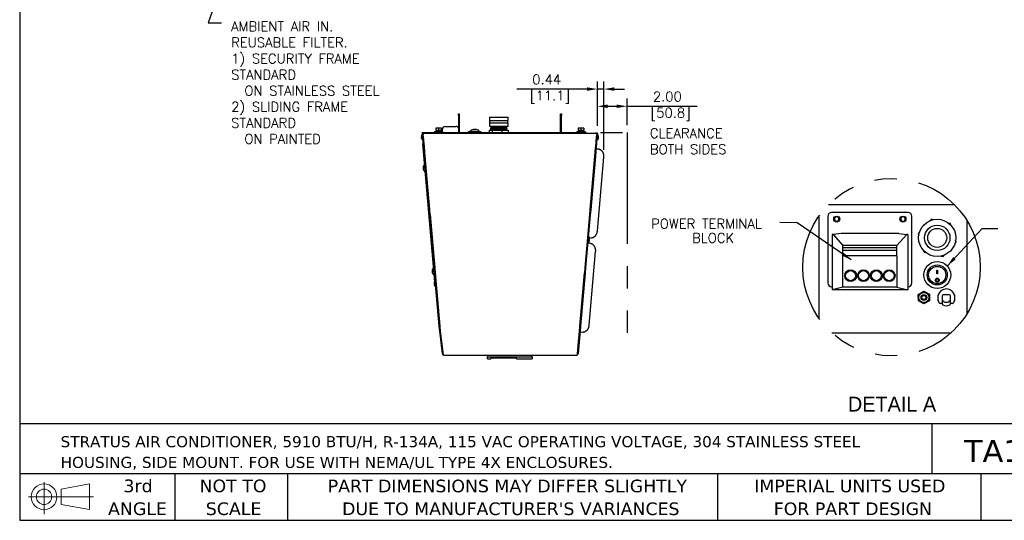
# Model space of a CAD drawing. Header units: inches. Extents: x -1 to 108, y 3 to 87.
# Tile 1 of 17: x -1 to 65, y 3 to 37. Entities that reach past the tile are written whole.
import ezdxf
from ezdxf.enums import TextEntityAlignment as Align
from ezdxf.lldxf.tags import DXFTag

# ---------------------------------------------------------------- set-up
doc = ezdxf.new("R2010")
doc.units = ezdxf.units.IN
doc.header["$LTSCALE"] = 12
doc.header["$MEASUREMENT"] = 0
doc.header["$PDSIZE"] = -1
doc.linetypes.add('PHANTOM2', pattern=[1.25, 0.625, -0.125, 0.125, -0.125, 0.125, -0.125])
doc.linetypes.add('SLD-Solid', pattern=[0])
for name, color, linetype in [('.190X32_NUT_-_.3', 7, 'Continuous'), ('10800_NE8000-486', 7, 'Continuous'), ('20004__CHASSIS__', 7, 'Continuous'), ('COMPRESSION_STRA', 7, 'Continuous'), ('DISPLAY_BODY', 7, 'Continuous'), ('LATCH', 7, 'Continuous'), ('phantom', 4, 'PHANTOM2'), ('POWER_CORD_RETRO', 7, 'Continuous'), ('SCREW___HEX_HEAD', 7, 'Continuous'), ('STRAIN_RELIEF__S', 7, 'Continuous'), ('SWITCH_CHERRY_RR', 7, 'Continuous'), ('WAGO_828_TERMINA', 7, 'Continuous')]:
    doc.layers.add(name, color=color, linetype=linetype)
for name, color, linetype, lineweight in [('DIMENSIONS', 140, 'SLD-Solid', 25), ('DIMENSIONS @ 1', 140, 'SLD-Solid', 25), ('TEXT', 140, 'SLD-Solid', 25), ('TEXT @ 1', 140, 'SLD-Solid', 25)]:
    doc.layers.add(name, color=color, linetype=linetype, lineweight=lineweight)
doc.styles.add('ROMANS', font='romans.shx')
doc.styles.add('SEACAD_Solid_Edge_ANSI', font='txt')
doc.styles.add('SLDTEXTSTYLE0', font='verdana.ttf')
tags = doc.linetypes.add('HIDDEN2', pattern=[0.1875, 0.125, -0.0625]).pattern_tags.tags
tags[6:7] = [DXFTag(74, 4), DXFTag(75, 0), DXFTag(340, '0'), DXFTag(46, 0.0), DXFTag(50, 0.0), DXFTag(44, 0.0), DXFTag(45, 0.0)]
tags[4:5] = [DXFTag(74, 4), DXFTag(75, 0), DXFTag(340, '0'), DXFTag(46, 0.0), DXFTag(50, 0.0), DXFTag(44, 0.0), DXFTag(45, 0.0)]
doc.dimstyles.new('FSTD1', dxfattribs={"dimtxt": 0.65, "dimasz": 0.7, "dimexe": 0.5, "dimexo": 0.5, "dimgap": 0.25, "dimtad": 1, "dimzin": 9, "dimdsep": 46, "dimtxsty": 'ROMANS', "dimcen": 0, "dimadec": 0, "dimazin": 0, "dimtfac": 1, "dimtmove": 0, "dimatfit": 3, "dimfxl": 0, "dimtolj": 1, "dimarcsym": 0})

# ---------------------------------------------------------------- blocks, each defined once
blk = doc.blocks.new('Block11')
at = {"color": 7, "linetype": 'SLD-Solid', "lineweight": 18}
for p, q in [((1.223, 2.509), (1.223, 0)), ((2.589, 1.969), (4.807, 2.377)), ((4.807, 2.377), (4.807, 0.346)), ((2.589, 0.754), (2.589, 1.969)), ((0, 1.361), (5.137, 1.361)), ((2.589, 0.754), (4.807, 0.346))]:
    blk.add_line(p, q, dxfattribs=at)
for radius in [1.016, 0.607]:
    blk.add_circle((1.223, 1.361), radius, dxfattribs=at)
blk = doc.blocks.new('Block12')
at = {"color": 7, "linetype": 'Continuous'}
blk.add_blockref('Block11', (0, 0), dxfattribs=at)
blk = doc.blocks.new('SW_NOTE_0_1')
at = {"layer": 'TEXT', "color": 0, "char_height": 0.875, "attachment_point": 1, "style": 'SLDTEXTSTYLE0'}
for s, insert in [('STRATUS AIR CONDITIONER, 5910 BTU/H, R-134A, 115 VAC OPERATING VOLTAGE, 304 STAINLESS STEEL ', (0, 1.111)), ('HOUSING, SIDE MOUNT. FOR USE WITH NEMA/UL TYPE 4X ENCLOSURES.', (0, -0.528))]:
    blk.add_mtext(s, dxfattribs=dict(at, insert=insert))
blk = doc.blocks.new('SW_NOTE_0_5')
at = {"layer": 'TEXT', "color": 0, "char_height": 1, "attachment_point": 2, "style": 'SLDTEXTSTYLE0'}
for s, insert in [('NOT TO', (2.484, 1.27)), ('SCALE', (2.53, -0.536))]:
    blk.add_mtext(s, dxfattribs=dict(at, insert=insert))
blk = doc.blocks.new('SW_NOTE_0_6')
at = {"layer": 'TEXT', "color": 0, "char_height": 1, "attachment_point": 2, "style": 'SLDTEXTSTYLE0'}
for s, insert in [('3rd', (1.094, 1.27)), ('ANGLE', (1.048, -0.536))]:
    blk.add_mtext(s, dxfattribs=dict(at, insert=insert))
blk = doc.blocks.new('*D92')
at = {"layer": 'Defpoints', "color": 0}
for p in [(37.692, 32.132), (37.692, 29.163), (38.128, 27.543)]:
    blk.add_point(p, dxfattribs=at)
at = {"layer": 'DIMENSIONS', "color": 0, "lineweight": -2}
for p, q in [((37.692, 29.663), (37.692, 32.632)), ((38.128, 28.043), (38.128, 32.632)), ((36.992, 32.132), (32.263, 32.132)), ((38.128, 32.132), (37.692, 32.132)), ((38.828, 32.132), (39.528, 32.132))]:
    blk.add_line(p, q, dxfattribs=at)
at = {"layer": 'DIMENSIONS', "color": 0}
for points in [[(36.992, 32.248), (36.992, 32.015), (37.692, 32.132)], [(38.828, 32.248), (38.828, 32.015), (38.128, 32.132)]]:
    blk.add_solid(points, dxfattribs=at)
at = {"layer": 'DIMENSIONS', "color": 0, "insert": (34.278, 32.132), "char_height": 0.65, "attachment_point": 5, "style": 'ROMANS'}
blk.add_mtext('\\A1;0.44\\P [11.1]', dxfattribs=at)
blk = doc.blocks.new('*D93')
at = {"layer": 'Defpoints', "color": 0}
for p in [(39.692, 30.973), (39.692, 29.203), (37.692, 29.163)]:
    blk.add_point(p, dxfattribs=at)
at = {"layer": 'DIMENSIONS', "color": 0, "lineweight": -2}
for p, q in [((37.692, 29.663), (37.692, 31.473)), ((39.692, 29.703), (39.692, 31.473)), ((38.392, 30.973), (38.992, 30.973)), ((39.692, 30.973), (44.42, 30.973))]:
    blk.add_line(p, q, dxfattribs=at)
at = {"layer": 'DIMENSIONS', "color": 0}
for points in [[(38.392, 31.09), (38.392, 30.856), (37.692, 30.973)], [(38.992, 31.09), (38.992, 30.856), (39.692, 30.973)]]:
    blk.add_solid(points, dxfattribs=at)
at = {"layer": 'DIMENSIONS', "color": 0, "insert": (42.406, 30.973), "char_height": 0.65, "attachment_point": 5, "style": 'ROMANS'}
blk.add_mtext('\\A1;2.00\\P [50.8]', dxfattribs=at)
blk = doc.blocks.new('SW_NOTE_0_4')
at = {"layer": 'TEXT', "color": 0, "char_height": 1, "attachment_point": 1, "style": 'SLDTEXTSTYLE0'}
for s, insert in [('PART DIMENSIONS MAY DIFFER SLIGHTLY ', (0, 1.27)), ("DUE TO MANUFACTURER'S VARIANCES", (1.141, -0.536))]:
    blk.add_mtext(s, dxfattribs=dict(at, insert=insert))
blk = doc.blocks.new('SW_NOTE_0_7')
at = {"layer": 'TEXT', "color": 0, "char_height": 1, "attachment_point": 1, "style": 'SLDTEXTSTYLE0'}
for s, insert in [('IMPERIAL UNITS USED ', (0, 1.27)), ('FOR PART DESIGN', (1.551, -0.536))]:
    blk.add_mtext(s, dxfattribs=dict(at, insert=insert))

msp = doc.modelspace()

# ---------------------------------------------------------------- linework, layer by layer
at = {"layer": '.190X32_NUT_-_.3', "color": 7, "linetype": 'Continuous'}
for p, q in [((59.315, 18.298), (59.688, 18.519)), ((59.32, 17.865), (59.315, 18.298)), ((59.688, 18.519), (60.065, 18.306)), ((60.065, 18.306), (60.07, 17.873)), ((59.697, 17.653), (59.32, 17.865)), ((60.07, 17.873), (59.697, 17.653))]:
    msp.add_line(p, q, dxfattribs=at)
msp.add_circle((59.692, 18.086), 0.34, dxfattribs=at)
for p, q in [((39.692, 29.703), (39.692, 31.491)), ((28.325, 30.453), (28.383, 30.453)), ((28.325, 30.353), (28.325, 30.453)), ((28.325, 30.353), (28.325, 29.234)), ((28.383, 30.353), (28.325, 30.353)), ((28.383, 30.453), (28.383, 30.353)), ((28.383, 30.353), (28.383, 29.234)), ((30.417, 30.249), (31.671, 30.249)), ((30.417, 30.249), (30.417, 30.011)), ((30.417, 30.011), (31.671, 30.011)), ((30.417, 29.861), (31.671, 29.861)), ((30.417, 29.861), (30.417, 29.624)), ((30.426, 30.011), (30.426, 29.861)), ((31.662, 29.861), (31.662, 30.011)), ((31.671, 30.011), (31.671, 30.249)), ((31.671, 29.624), (31.671, 29.861)), ((35.205, 30.453), (35.263, 30.453)), ((35.205, 30.353), (35.205, 30.453)), ((35.205, 29.234), (35.205, 30.353)), ((35.263, 30.353), (35.205, 30.353)), ((35.263, 30.453), (35.263, 30.353)), ((35.263, 29.234), (35.263, 30.353)), ((25.896, 29.163), (25.893, 29.203)), ((26.722, 29.203), (26.709, 29.203)), ((26.712, 29.282), (27.276, 29.282)), ((26.712, 29.282), (26.712, 29.244)), ((26.712, 29.244), (27.276, 29.244)), ((26.722, 29.203), (36.866, 29.203)), ((26.722, 29.177), (26.722, 29.203)), ((26.982, 29.508), (26.802, 29.508)), ((26.802, 29.508), (26.802, 29.331)), ((26.982, 29.331), (26.802, 29.331)), ((26.831, 29.331), (26.831, 29.282)), ((26.87, 29.244), (26.87, 29.203)), ((27.174, 29.508), (26.982, 29.508)), ((26.982, 29.508), (26.982, 29.331)), ((27.174, 29.331), (26.982, 29.331)), ((27.118, 29.203), (27.118, 29.244)), ((27.157, 29.282), (27.157, 29.331)), ((27.186, 29.508), (27.174, 29.508)), ((27.174, 29.508), (27.174, 29.331)), ((27.186, 29.331), (27.174, 29.331)), ((27.186, 29.508), (27.186, 29.331)), ((27.244, 29.282), (27.244, 29.421)), ((27.244, 29.203), (27.244, 29.244)), ((27.276, 29.244), (27.276, 29.282)), ((27.432, 29.609), (28.156, 29.609)), ((29.08, 29.282), (28.966, 29.238)), ((28.966, 29.238), (29.872, 29.238)), ((28.966, 29.238), (28.966, 29.203)), ((29.08, 29.282), (29.757, 29.282)), ((29.872, 29.238), (29.757, 29.282)), ((29.872, 29.203), (29.872, 29.238)), ((30.404, 29.366), (30.404, 29.203)), ((30.404, 29.366), (30.601, 29.366)), ((30.417, 29.624), (31.671, 29.624)), ((30.526, 29.517), (30.478, 29.494)), ((30.478, 29.494), (31.61, 29.494)), ((30.478, 29.494), (30.495, 29.443)), ((30.53, 29.57), (30.482, 29.547)), ((30.482, 29.547), (31.606, 29.547)), ((30.482, 29.547), (30.526, 29.517)), ((30.53, 29.624), (30.483, 29.597)), ((30.483, 29.597), (31.604, 29.597)), ((30.483, 29.597), (30.53, 29.57)), ((30.495, 29.443), (31.593, 29.443)), ((30.495, 29.443), (30.495, 29.366)), ((30.526, 29.517), (31.562, 29.517)), ((30.53, 29.57), (31.558, 29.57)), ((30.601, 29.366), (30.601, 29.203)), ((30.601, 29.366), (31.241, 29.366)), ((31.241, 29.366), (31.241, 29.203)), ((31.241, 29.366), (31.684, 29.366)), ((31.604, 29.597), (31.558, 29.624)), ((31.558, 29.57), (31.604, 29.597)), ((31.606, 29.547), (31.558, 29.57)), ((31.562, 29.517), (31.606, 29.547)), ((31.61, 29.494), (31.562, 29.517)), ((31.593, 29.443), (31.61, 29.494)), ((31.593, 29.366), (31.593, 29.443)), ((31.684, 29.366), (31.684, 29.203)), ((36.312, 29.282), (36.876, 29.282)), ((36.312, 29.282), (36.312, 29.244)), ((36.312, 29.244), (36.876, 29.244)), ((36.582, 29.508), (36.402, 29.508)), ((36.402, 29.508), (36.402, 29.331)), ((36.582, 29.331), (36.402, 29.331)), ((36.431, 29.331), (36.431, 29.282)), ((36.47, 29.244), (36.47, 29.203)), ((36.774, 29.508), (36.582, 29.508)), ((36.582, 29.508), (36.582, 29.331)), ((36.774, 29.331), (36.582, 29.331)), ((36.718, 29.203), (36.718, 29.244)), ((36.757, 29.282), (36.757, 29.331)), ((36.786, 29.508), (36.774, 29.508)), ((36.774, 29.508), (36.774, 29.331)), ((36.786, 29.331), (36.774, 29.331)), ((36.786, 29.508), (36.786, 29.331)), ((36.878, 29.203), (36.866, 29.203)), ((36.866, 29.203), (36.866, 29.177)), ((36.876, 29.244), (36.876, 29.282)), ((25.954, 29.168), (25.896, 29.163)), ((25.896, 29.163), (25.896, 29.158)), ((25.896, 29.158), (25.954, 29.163)), ((25.896, 29.158), (25.897, 29.153)), ((25.955, 29.158), (25.897, 29.153)), ((25.899, 29.128), (25.897, 29.153)), ((25.957, 29.133), (25.899, 29.128)), ((25.906, 29.053), (25.899, 29.128)), ((25.938, 29.056), (25.906, 29.053)), ((25.907, 29.032), (25.906, 29.053)), ((25.938, 29.035), (25.907, 29.032)), ((25.927, 28.806), (25.907, 29.032)), ((25.985, 28.811), (25.927, 28.806)), ((25.946, 28.594), (25.927, 28.806)), ((25.962, 29.079), (25.938, 29.078)), ((25.938, 29.078), (25.957, 28.852)), ((25.938, 29.037), (25.938, 29.078)), ((25.938, 29.037), (25.957, 28.811)), ((25.953, 28.512), (25.946, 28.594)), ((25.954, 29.168), (26.011, 29.173)), ((25.954, 29.168), (25.954, 29.163)), ((25.954, 29.163), (25.955, 29.158)), ((25.957, 29.133), (25.955, 29.158)), ((25.956, 29.158), (37.632, 29.158)), ((25.962, 29.079), (25.956, 29.158)), ((25.961, 29.079), (25.957, 29.133)), ((25.957, 28.852), (25.982, 28.853)), ((25.957, 28.811), (25.957, 28.852)), ((25.957, 28.811), (25.986, 28.812)), ((26.003, 28.621), (25.982, 28.853)), ((25.985, 28.811), (25.985, 28.812)), ((26.003, 28.599), (25.985, 28.811)), ((25.998, 28.676), (25.997, 28.676)), ((26.012, 28.515), (26.003, 28.621)), ((26.012, 29.158), (26.011, 29.173)), ((26.627, 29.158), (26.646, 29.177)), ((26.646, 29.177), (26.722, 29.177)), ((36.866, 29.177), (36.942, 29.177)), ((36.942, 29.177), (36.961, 29.158)), ((37.576, 29.173), (37.575, 29.158)), ((37.634, 29.168), (37.576, 29.173)), ((37.585, 28.621), (37.576, 28.515)), ((37.603, 28.811), (37.584, 28.599)), ((37.585, 28.604), (37.584, 28.604)), ((37.606, 28.853), (37.585, 28.621)), ((37.59, 28.676), (37.591, 28.676)), ((37.631, 28.811), (37.602, 28.812)), ((37.603, 28.812), (37.603, 28.811)), ((37.603, 28.811), (37.661, 28.806)), ((37.606, 28.853), (37.631, 28.852)), ((37.632, 29.158), (37.625, 29.079)), ((37.65, 29.078), (37.625, 29.079)), ((37.631, 29.133), (37.626, 29.079)), ((37.633, 29.158), (37.631, 29.133)), ((37.631, 29.133), (37.689, 29.128)), ((37.631, 28.852), (37.65, 29.078)), ((37.631, 28.811), (37.65, 29.037)), ((37.631, 28.811), (37.631, 28.852)), ((37.634, 29.163), (37.633, 29.158)), ((37.633, 29.158), (37.691, 29.153)), ((37.634, 29.168), (37.634, 29.168)), ((37.634, 29.168), (37.634, 29.163)), ((37.634, 29.168), (37.692, 29.163)), ((37.691, 29.158), (37.634, 29.163)), ((37.642, 28.594), (37.635, 28.512)), ((37.661, 28.806), (37.642, 28.594)), ((37.65, 29.037), (37.65, 29.078)), ((37.65, 29.056), (37.682, 29.053)), ((37.65, 29.035), (37.68, 29.032)), ((37.68, 29.032), (37.661, 28.806)), ((37.682, 29.053), (37.68, 29.032)), ((37.689, 29.128), (37.682, 29.053)), ((37.691, 29.153), (37.689, 29.128)), ((37.692, 29.163), (37.691, 29.158)), ((37.691, 29.158), (37.691, 29.153)), ((25.958, 28.456), (25.896, 28.45)), ((25.958, 28.456), (25.896, 28.45)), ((25.896, 28.45), (26.71, 19.148)), ((25.896, 28.45), (26.71, 19.148)), ((25.958, 28.456), (25.898, 28.451)), ((25.898, 28.451), (26.712, 19.152)), ((26.004, 27.928), (25.953, 28.512)), ((25.955, 28.473), (25.957, 28.456)), ((26.062, 27.933), (26.004, 27.928)), ((26.034, 27.59), (26.004, 27.928)), ((26.062, 27.933), (26.011, 28.517)), ((26.064, 27.914), (26.012, 28.515)), ((26.064, 27.924), (26.04, 27.921)), ((26.04, 27.921), (26.04, 27.911)), ((26.064, 27.914), (26.04, 27.911)), ((26.04, 27.911), (26.067, 27.597)), ((26.063, 27.923), (26.062, 27.933)), ((37.521, 27.597), (37.548, 27.911)), ((37.576, 28.515), (37.523, 27.914)), ((37.548, 27.911), (37.523, 27.914)), ((37.548, 27.921), (37.524, 27.924)), ((37.526, 27.933), (37.525, 27.923)), ((37.577, 28.517), (37.526, 27.933)), ((37.526, 27.933), (37.584, 27.928)), ((37.548, 27.921), (37.548, 27.911)), ((37.584, 27.928), (37.554, 27.59)), ((37.635, 28.512), (37.584, 27.928)), ((37.611, 28.09), (37.598, 28.091)), ((37.764, 28.077), (37.611, 28.09)), ((26.091, 27.595), (26.034, 27.59)), ((26.092, 27.59), (26.034, 27.585)), ((26.034, 27.585), (26.034, 27.59)), ((26.347, 24.004), (26.034, 27.585)), ((26.067, 27.597), (26.092, 27.6)), ((26.091, 27.595), (26.091, 27.599)), ((26.092, 27.59), (26.091, 27.595)), ((26.408, 23.989), (26.092, 27.6)), ((26.405, 24.009), (26.092, 27.59)), ((37.496, 27.6), (37.18, 23.989)), ((37.496, 27.59), (37.183, 24.009)), ((37.554, 27.585), (37.241, 24.004)), ((37.496, 27.6), (37.521, 27.597)), ((37.497, 27.599), (37.496, 27.595)), ((37.496, 27.595), (37.554, 27.59)), ((37.496, 27.595), (37.496, 27.59)), ((37.496, 27.59), (37.554, 27.585)), ((37.554, 27.59), (37.554, 27.585)), ((37.693, 22.574), (38.128, 27.543)), ((26.146, 26.977), (26.145, 26.977)), ((26.175, 26.638), (26.176, 26.638)), ((26.405, 24.009), (26.347, 24.004)), ((26.377, 23.665), (26.347, 24.004)), ((26.407, 23.999), (26.383, 23.997)), ((26.383, 23.997), (26.383, 23.987)), ((26.408, 23.989), (26.383, 23.987)), ((26.383, 23.987), (26.41, 23.673)), ((26.406, 23.999), (26.405, 24.009)), ((37.177, 23.673), (37.205, 23.987)), ((37.205, 23.987), (37.18, 23.989)), ((37.205, 23.997), (37.181, 23.999)), ((37.183, 24.009), (37.182, 23.999)), ((37.183, 24.009), (37.241, 24.004)), ((37.205, 23.997), (37.205, 23.987)), ((37.241, 24.004), (37.211, 23.665)), ((26.435, 23.67), (26.377, 23.665)), ((26.435, 23.665), (26.377, 23.66)), ((26.377, 23.66), (26.377, 23.665)), ((26.691, 20.079), (26.377, 23.66)), ((26.41, 23.673), (26.435, 23.675)), ((26.435, 23.67), (26.434, 23.675)), ((26.751, 20.064), (26.435, 23.675)), ((26.435, 23.665), (26.435, 23.67)), ((26.748, 20.084), (26.435, 23.665)), ((37.153, 23.675), (36.837, 20.064)), ((37.153, 23.665), (36.839, 20.084)), ((37.21, 23.66), (36.897, 20.079)), ((37.154, 23.675), (37.153, 23.67)), ((37.153, 23.675), (37.177, 23.673)), ((37.153, 23.67), (37.211, 23.665)), ((37.153, 23.67), (37.153, 23.665)), ((37.153, 23.665), (37.21, 23.66)), ((37.211, 23.665), (37.21, 23.66)), ((37.154, 22.119), (37.242, 22.112)), ((26.598, 21.813), (26.597, 21.812)), ((26.599, 21.787), (26.6, 21.787)), ((26.612, 21.649), (26.613, 21.649)), ((26.614, 21.623), (26.615, 21.623)), ((37.056, 21.739), (37.043, 21.741)), ((37.208, 21.726), (37.056, 21.739)), ((37.138, 16.223), (37.573, 21.192)), ((26.748, 20.084), (26.691, 20.079)), ((26.72, 19.74), (26.691, 20.079)), ((26.75, 20.074), (26.726, 20.072)), ((26.726, 20.072), (26.726, 20.062)), ((26.751, 20.064), (26.726, 20.062)), ((26.726, 20.062), (26.754, 19.748)), ((26.749, 20.074), (26.748, 20.084)), ((36.834, 19.748), (36.862, 20.062)), ((36.862, 20.072), (36.837, 20.074)), ((36.862, 20.062), (36.837, 20.064)), ((36.839, 20.084), (36.838, 20.074)), ((36.839, 20.084), (36.897, 20.079)), ((36.862, 20.072), (36.862, 20.062)), ((36.897, 20.079), (36.868, 19.74)), ((26.778, 19.746), (26.72, 19.74)), ((26.721, 19.736), (26.72, 19.74)), ((26.778, 19.741), (26.721, 19.736)), ((27.034, 16.154), (26.721, 19.736)), ((26.754, 19.748), (26.779, 19.75)), ((26.778, 19.746), (26.778, 19.75)), ((26.778, 19.741), (26.778, 19.746)), ((27.092, 16.159), (26.778, 19.741)), ((27.095, 16.139), (26.779, 19.75)), ((26.785, 19.665), (26.786, 19.665)), ((36.809, 19.75), (36.493, 16.139)), ((36.809, 19.741), (36.496, 16.159)), ((36.867, 19.736), (36.554, 16.154)), ((36.809, 19.75), (36.834, 19.748)), ((36.81, 19.746), (36.809, 19.741)), ((36.809, 19.741), (36.867, 19.736)), ((36.81, 19.75), (36.81, 19.746)), ((36.81, 19.746), (36.868, 19.74)), ((36.868, 19.74), (36.867, 19.736)), ((26.835, 19.107), (26.834, 19.107)), ((26.836, 19.081), (26.837, 19.082)), ((26.848, 18.943), (26.849, 18.943)), ((26.85, 18.918), (26.851, 18.918)), ((26.882, 18.556), (26.883, 18.556)), ((27.092, 16.159), (27.034, 16.154)), ((27.064, 15.816), (27.034, 16.154)), ((27.094, 16.149), (27.07, 16.147)), ((27.07, 16.147), (27.07, 16.137)), ((27.095, 16.139), (27.07, 16.137)), ((27.07, 16.137), (27.097, 15.823)), ((27.093, 16.149), (27.092, 16.159)), ((36.491, 15.823), (36.518, 16.137)), ((36.518, 16.137), (36.493, 16.139)), ((36.518, 16.147), (36.494, 16.149)), ((36.496, 16.159), (36.495, 16.149)), ((36.496, 16.159), (36.554, 16.154)), ((36.518, 16.147), (36.518, 16.137)), ((36.554, 16.154), (36.524, 15.816)), ((27.121, 15.821), (27.064, 15.816)), ((27.122, 15.816), (27.064, 15.811)), ((27.064, 15.811), (27.064, 15.816)), ((27.243, 14.313), (27.064, 15.811)), ((27.097, 15.823), (27.122, 15.825)), ((27.121, 15.821), (27.121, 15.825)), ((27.122, 15.816), (27.121, 15.821)), ((27.315, 14.203), (27.122, 15.825)), ((27.313, 14.215), (27.122, 15.816)), ((36.466, 15.825), (36.4, 15.077)), ((36.466, 15.816), (36.402, 15.089)), ((36.524, 15.811), (36.46, 15.084)), ((36.467, 15.825), (36.466, 15.821)), ((36.466, 15.825), (36.491, 15.823)), ((36.466, 15.821), (36.524, 15.816)), ((36.466, 15.821), (36.466, 15.816)), ((36.466, 15.816), (36.524, 15.811)), ((36.521, 15.775), (36.534, 15.774)), ((36.524, 15.816), (36.524, 15.811)), ((36.534, 15.774), (36.686, 15.761)), ((36.4, 15.077), (36.324, 14.203)), ((36.402, 15.089), (36.335, 14.318)), ((36.46, 15.084), (36.393, 14.313)), ((27.315, 14.203), (36.273, 14.203)), ((36.273, 14.203), (36.324, 14.203)), ((36.273, 14.203), (36.273, 14.203)), ((36.335, 14.318), (36.393, 14.313))]:
    msp.add_line(p, q)
for centre, radius, start, end in [((26.709, 29.114), 0.089, 90, 135), ((27.432, 29.421), 0.188, 90, 180), ((28.156, 29.421), 0.188, 25.98142, 90), ((28.294, 29.234), 0.031, 270, 0), ((28.294, 29.234), 0.089, 339.61574, 0), ((29.419, 29.203), 0.301, 155.18927, 164.76165), ((29.419, 29.203), 0.301, 15.23835, 24.58432), ((35.294, 29.234), 0.089, 180, 200.38426), ((35.294, 29.234), 0.031, 180, 270), ((36.878, 29.114), 0.089, 45, 90), ((26.123, 28.903), 0.303, 140.04483, 229.95517), ((25.895, 29.093), 0.00667, 5, 140.04483), ((25.932, 28.676), 0.00667, 229.95517, 5), ((37.656, 28.676), 0.00667, 175, 310.04483), ((37.465, 28.903), 0.303, 310.04483, 355), ((37.692, 29.093), 0.00667, 39.95517, 175), ((37.465, 28.903), 0.303, 355, 39.95517), ((26.245, 26.815), 0.303, 140.04483, 185), ((26.245, 26.815), 0.303, 185, 229.95517), ((26.018, 27.005), 0.00667, 50.66768, 140.04483), ((26.054, 26.588), 0.00667, 229.95517, 319.33232), ((36.864, 22.03), 0.303, 310.04483, 39.95517), ((36.864, 22.03), 0.303, 310.04483, 355), ((37.091, 22.22), 0.00667, 39.95517, 175), ((37.055, 21.803), 0.00667, 175, 310.04483), ((37.055, 21.803), 0.00667, 175, 310.04483), ((36.838, 21.73), 0.303, 0.28741, 24.70777), ((26.855, 19.841), 0.303, 140.04483, 185), ((26.628, 20.032), 0.00667, 50.66768, 140.04483), ((26.855, 19.841), 0.303, 185, 229.95517), ((26.664, 19.614), 0.00667, 229.95517, 319.33232), ((26.987, 19.025), 0.303, 140.04483, 185), ((26.987, 19.025), 0.303, 185, 229.95517), ((26.76, 19.215), 0.00667, 5, 140.04483), ((26.796, 18.798), 0.00667, 229.95517, 5), ((27.362, 14.323), 0.12, 185, 244.44498), ((36.273, 14.323), 0.12, 270, 273.40311), ((36.273, 14.323), 0.12, 295.55502, 355), ((36.273, 14.323), 0.062, 344.69615, 355)]:
    msp.add_arc(centre, radius, start, end)
for points, knots in [([(29.629, 29.374), (29.582, 29.395), (29.514, 29.411), (29.374, 29.416), (29.302, 29.406), (29.192, 29.371), (29.154, 29.347), (29.146, 29.328)], [0, 0, 0, 0, 0.125, 0.125, 0.25, 0.25, 0.3717546, 0.3717546, 0.3717546, 0.3717546]), ([(29.18, 29.358), (29.197, 29.37), (29.224, 29.383), (29.309, 29.41), (29.378, 29.419), (29.51, 29.413), (29.573, 29.399), (29.618, 29.379)], [0.6737941, 0.6737941, 0.6737941, 0.6737941, 0.75, 0.75, 0.875, 0.875, 1, 1, 1, 1]), ([(29.692, 29.328), (29.69, 29.332), (29.687, 29.337), (29.671, 29.352), (29.652, 29.364), (29.629, 29.374)], [0.90849216, 0.90849216, 0.90849216, 0.90849216, 0.9375, 0.9375, 1, 1, 1, 1]), ([(29.691, 29.33), (29.69, 29.331), (29.688, 29.337), (29.678, 29.347), (29.668, 29.355), (29.662, 29.359)], [0, 0, 0, 0, 0.082032, 0.594852, 1, 1, 1, 1])]:
    msp.add_open_spline(points, degree=3, knots=knots)
for points, weights in [([(38.128, 27.543), (38.172, 28.041), (37.764, 28.077)], [1, 0.707106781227, 1]), ([(37.242, 22.112), (37.65, 22.076), (37.693, 22.574)], [1, 0.707106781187, 1]), ([(37.573, 21.192), (37.616, 21.69), (37.208, 21.726)], [1, 0.707106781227, 1]), ([(36.686, 15.761), (37.094, 15.725), (37.138, 16.223)], [1, 0.707106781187, 1])]:
    msp.add_rational_spline(points, weights, degree=2)
at = {"layer": '10800_NE8000-486', "color": 7, "linetype": 'Continuous'}
for p, q in [((61.754, 24.339), (53.268, 24.339)), ((52.604, 23.541), (52.604, 16.723)), ((62.604, 17.005), (62.604, 23.258)), ((53.487, 15.714), (61.535, 15.714))]:
    msp.add_line(p, q, dxfattribs=at)
at = {"layer": '20004__CHASSIS__', "color": 7, "linetype": 'Continuous'}
for p, q in [((53.788, 23.525), (53.788, 23.513)), ((53.848, 23.513), (53.848, 23.525)), ((58.252, 23.525), (58.252, 23.513)), ((58.312, 23.513), (58.312, 23.525))]:
    msp.add_line(p, q, dxfattribs=at)
for centre, radius, start, end in [((53.818, 23.371), 0.157, 101.01598, 78.98402), ((53.818, 23.371), 0.145, 101.94054, 78.05946), ((58.282, 23.371), 0.157, 101.01598, 78.98402), ((58.282, 23.371), 0.145, 101.94054, 78.05946), ((61.206, 18.086), 0.5, 233.07927, 237.85931), ((61.206, 18.086), 0.48, 234.60805, 236.42811), ((61.206, 18.086), 0.48, 303.36701, 305.39195), ((61.206, 18.086), 0.5, 301.87042, 306.92073)]:
    msp.add_arc(centre, radius, start, end, dxfattribs=at)
at = {"layer": 'COMPRESSION_STRA', "color": 7, "linetype": 'Continuous'}
for p, q in [((60.198, 23.356), (60.116, 23.266)), ((60.318, 23.329), (60.198, 23.356)), ((61.478, 23.071), (61.358, 23.098)), ((61.514, 22.955), (61.478, 23.071)), ((59.395, 22.48), (59.312, 22.39)), ((59.312, 22.39), (59.349, 22.274)), ((61.871, 21.821), (61.834, 21.938)), ((59.669, 21.256), (59.706, 21.14)), ((61.788, 21.731), (61.871, 21.821)), ((59.706, 21.14), (59.825, 21.114)), ((60.866, 20.882), (60.985, 20.855)), ((60.985, 20.855), (61.067, 20.945))]:
    msp.add_line(p, q, dxfattribs=at)
for radius in [1.254, 0.858, 0.64]:
    msp.add_circle((60.592, 22.106), radius, dxfattribs=at)
at = {"layer": 'DIMENSIONS'}
msp.add_line((37.692, 29.663), (37.692, 31.491), dxfattribs=at)
at = {"layer": 'DISPLAY_BODY', "color": 7, "linetype": 'Continuous'}
for p, q in [((30.294, 14.203), (30.294, 14.083)), ((30.294, 14.083), (33.294, 14.083)), ((30.294, 13.962), (30.294, 14.083)), ((30.294, 13.962), (30.519, 13.962)), ((30.519, 14.014), (30.519, 13.962)), ((30.519, 14.014), (32.239, 14.014)), ((32.239, 13.962), (32.239, 14.014)), ((32.239, 13.962), (33.294, 13.962)), ((33.294, 14.083), (33.294, 14.203)), ((33.294, 14.083), (33.294, 13.962))]:
    msp.add_line(p, q, dxfattribs=at)
at = {"layer": 'LATCH', "color": 7, "linetype": 'Continuous'}
for p, q in [((60.94, 17.86), (61, 17.86)), ((60.94, 17.647), (60.94, 17.86)), ((61, 17.86), (61.02, 17.86)), ((61.02, 17.86), (61.02, 17.844)), ((61.1, 17.764), (61.31, 17.764)), ((61.39, 17.86), (61.41, 17.86)), ((61.39, 17.844), (61.39, 17.86)), ((61.41, 17.86), (61.47, 17.86)), ((61.47, 17.86), (61.47, 17.647))]:
    msp.add_line(p, q, dxfattribs=at)
for centre, radius, start, end in [((61.205, 18.014), 0.409, 227.34144, 229.58854), ((61, 17.647), 0.06, 180, 240.78454), ((61.205, 18.014), 0.48, 240.78454, 299.21546), ((61.1, 17.844), 0.08, 180, 270), ((61.31, 17.844), 0.08, 270, 0), ((61.41, 17.647), 0.06, 299.21546, 0), ((61.205, 18.014), 0.409, 310.41146, 313.04092)]:
    msp.add_arc(centre, radius, start, end, dxfattribs=at)
at = {"layer": 'phantom'}
for p, q in [((25.893, 29.203), (39.692, 29.203)), ((39.692, 29.203), (39.692, 14.71))]:
    msp.add_line(p, q, dxfattribs=at)
msp.add_circle((57.511, 20.132), 5.975, dxfattribs=at)
at = {"layer": 'POWER_CORD_RETRO', "color": 7, "linetype": 'Continuous'}
for p, q in [((53.224, 23.561), (53.224, 19.061)), ((58.626, 23.811), (53.474, 23.811)), ((58.876, 19.061), (58.876, 23.561)), ((53.474, 18.811), (53.509, 18.811)), ((58.603, 18.811), (58.626, 18.811))]:
    msp.add_line(p, q, dxfattribs=at)
for centre in [(53.818, 23.371), (58.281, 23.371)]:
    msp.add_circle(centre, 0.201, dxfattribs=at)
for centre, start, end in [((53.474, 23.561), 90, 180), ((58.626, 23.561), 0, 90), ((53.474, 19.061), 180, 270), ((58.626, 19.061), 270, 0)]:
    msp.add_arc(centre, 0.25, start, end, dxfattribs=at)
at = {"layer": 'SCREW___HEX_HEAD', "color": 7, "linetype": 'Continuous'}
msp.add_circle((59.692, 18.086), 0.19, dxfattribs=at)
at = {"layer": 'SCREW___HEX_HEAD', "color": 7, "linetype": 'HIDDEN2'}
msp.add_circle((59.692, 18.086), 0.139, dxfattribs=at)
at = {"layer": 'STRAIN_RELIEF__S', "color": 7, "linetype": 'Continuous'}
for p, q in [((60.658, 17.899), (60.658, 18.264)), ((60.928, 18.204), (60.928, 17.746)), ((61.424, 18.264), (60.988, 18.264)), ((61.484, 17.746), (61.484, 18.204)), ((61.754, 18.264), (61.754, 17.899)), ((60.732, 17.721), (60.663, 17.874)), ((60.928, 17.686), (60.786, 17.686)), ((60.928, 17.746), (60.928, 17.686)), ((61.484, 17.686), (61.484, 17.746)), ((61.625, 17.686), (61.484, 17.686)), ((61.748, 17.874), (61.68, 17.721))]:
    msp.add_line(p, q, dxfattribs=at)
for centre, radius, start, end in [((61.206, 18.086), 0.576, 18.01989, 161.98011), ((59.64, 11.836), 6.508, 80.47263, 81.00781), ((60.988, 18.204), 0.06, 90, 180), ((61.424, 18.204), 0.06, 0, 90), ((62.594, 12.917), 5.412, 98.93801, 99.58155), ((60.718, 17.899), 0.06, 180, 204.22775), ((60.786, 17.746), 0.06, 204.22775, 270), ((61.625, 17.746), 0.06, 270, 335.77225), ((61.694, 17.899), 0.06, 335.77225, 0)]:
    msp.add_arc(centre, radius, start, end, dxfattribs=at)
at = {"layer": 'SWITCH_CHERRY_RR', "color": 7, "linetype": 'Continuous'}
for p, q in [((60.567, 19.931), (60.617, 19.931)), ((60.567, 19.68), (60.567, 19.931)), ((60.617, 19.931), (60.617, 19.68)), ((60.506, 19.26), (60.506, 19.257)), ((60.617, 19.686), (60.567, 19.686)), ((60.617, 19.68), (60.567, 19.68)), ((60.678, 19.257), (60.678, 19.26))]:
    msp.add_line(p, q, dxfattribs=at)
for centre, radius in [((60.592, 19.606), 0.906), ((60.592, 19.606), 0.677), ((60.592, 19.606), 0.58), ((60.592, 19.257), 0.135), ((60.592, 19.257), 0.0862)]:
    msp.add_circle(centre, radius, dxfattribs=at)
msp.add_arc((60.592, 19.259), 0.0867, 0.24357, 179.76623, dxfattribs=at)
msp.add_open_spline([(60.726, 19.26), (60.726, 19.224), (60.711, 19.189), (60.662, 19.138), (60.627, 19.122), (60.557, 19.122), (60.522, 19.137), (60.472, 19.188), (60.458, 19.223), (60.458, 19.259), (60.458, 19.259), (60.458, 19.26)], degree=3, knots=[0, 0, 0, 0, 0.125, 0.125, 0.25, 0.25, 0.375, 0.375, 0.5, 0.5, 0.5011174, 0.5011174, 0.5011174, 0.5011174], dxfattribs=at)
at = {"layer": 'TEXT'}
for p, q in [((-1.239, 86.674), (-1.239, 3.072)), ((108.489, 9.563), (-1.239, 9.563)), ((60.232, 9.563), (60.232, 6.207)), ((108.489, 6.207), (-1.239, 6.207)), ((9.211, 6.207), (9.211, 3.072)), ((16.807, 6.207), (16.807, 3.072)), ((45.786, 6.207), (45.786, 3.072)), ((63.532, 6.207), (63.532, 3.072)), ((-1.239, 3.072), (108.489, 3.072))]:
    msp.add_line(p, q, dxfattribs=at)
at = {"layer": 'WAGO_828_TERMINA', "color": 7, "linetype": 'Continuous'}
for p, q in [((53.574, 22.335), (53.509, 22.326)), ((53.509, 22.326), (53.509, 18.602)), ((54.109, 22.41), (53.574, 22.335)), ((53.574, 22.335), (54.231, 21.582)), ((58.003, 22.41), (54.109, 22.41)), ((58.537, 22.335), (57.881, 21.582)), ((58.003, 22.41), (58.537, 22.335)), ((58.603, 22.326), (58.537, 22.335)), ((58.603, 22.326), (58.603, 18.602)), ((57.881, 21.582), (54.231, 21.582)), ((54.231, 21.432), (54.231, 21.582)), ((57.881, 21.432), (54.231, 21.432)), ((54.231, 21.243), (54.231, 21.432)), ((57.881, 21.243), (54.231, 21.243)), ((54.231, 20.89), (54.231, 21.243)), ((57.881, 21.432), (57.881, 21.582)), ((57.881, 21.243), (57.881, 21.432)), ((57.881, 20.89), (57.881, 21.243)), ((57.881, 20.89), (54.231, 20.89)), ((54.231, 18.912), (54.231, 20.89)), ((57.881, 20.89), (57.881, 18.912)), ((54.231, 18.792), (53.509, 18.602)), ((58.603, 18.602), (53.509, 18.602)), ((54.231, 18.792), (54.231, 18.912)), ((57.881, 18.792), (54.231, 18.792)), ((57.881, 18.912), (57.881, 18.792)), ((57.881, 18.792), (58.603, 18.602))]:
    msp.add_line(p, q, dxfattribs=at)
for centre, radius in [((54.757, 19.558), 0.4), ((55.623, 19.558), 0.4), ((56.489, 19.558), 0.4), ((57.355, 19.558), 0.4), ((54.757, 19.558), 0.34), ((55.623, 19.558), 0.34), ((56.489, 19.558), 0.34), ((57.355, 19.558), 0.34)]:
    msp.add_circle(centre, radius, dxfattribs=at)

# ---------------------------------------------------------------- block references
at = {"layer": 'TEXT'}
for name, p, xscale, yscale, zscale in [('SW_NOTE_0_1', (1.519, 7.798), 0.852, 0.852, 0.852), ('Block12', (-0.639, 3.495), 0.852, 0.852, 0.852), ('SW_NOTE_0_6', (5.805, 4.736), 0.852, 0.852, 0.852), ('SW_NOTE_0_5', (11.02, 4.736), 0.852, 0.852, 0.852), ('SW_NOTE_0_4', (19.519, 4.732), 0.85, 0.85, 0.85), ('SW_NOTE_0_7', (48.259, 4.732), 0.85, 0.85, 0.85)]:
    msp.add_blockref(name, p, dxfattribs=dict(at, xscale=xscale, yscale=yscale, zscale=zscale))

# ---------------------------------------------------------------- texts
for s, height, style, p in [('POWER TERMINAL', 0.65, 'ROMANS', (41.311, 23.38)), ('BLOCK', 0.65, 'ROMANS', (44.069, 22.427)), ('DETAIL A', 1, 'SEACAD_Solid_Edge_ANSI', (54.573, 11.403))]:
    msp.add_text(s, height=height, dxfattribs=dict(at, style=style)).set_placement(p, align=Align.TOP_LEFT)
at = {"layer": 'TEXT', "char_height": 0.65, "attachment_point": 1, "style": 'ROMANS'}
for s, width, gutter_width, insert in [('AMBIENT AIR IN.\\PREUSABLE FILTER.\\P1) SECURITY FRAME STANDARD\\P  ON STAINLESS STEEL\\P2) SLIDING FRAME STANDARD\\P  ON PAINTED', 11.89944, 2.5, (13.01, 36.68)), ('CLEARANCE\\PBOTH SIDES', 6.35757, 3.125, (41.23, 29.482))]:
    msp.add_mtext_dynamic_manual_height_columns(s, width=width, gutter_width=gutter_width, heights=[0], dxfattribs=dict(at, insert=insert))
at = {"layer": 'TEXT', "insert": (62.397, 8.494), "char_height": 1.491, "attachment_point": 1, "style": 'SLDTEXTSTYLE0'}
msp.add_mtext('TA10-059-16-4X', dxfattribs=at)

# ---------------------------------------------------------------- dimensions: what is measured, and where the dimension line sits
at = {"layer": 'DIMENSIONS @ 1'}
for base, p1, p2, override, picture, middle in [((37.692, 32.132), (38.128, 27.543), (37.692, 29.163), {"dimscale": 1, "dimpost": '\\X', "dimtix": 0, "dimtofl": 1, "dimtmove": 0, "dimatfit": 3}, '*D92', (34.278, 32.132)), ((39.692, 30.973), (37.692, 29.163), (39.692, 29.203), {"dimscale": 1, "dimzin": 1, "dimpost": '\\X', "dimtix": 0, "dimtofl": 1, "dimtmove": 0, "dimatfit": 3}, '*D93', (42.406, 30.973))]:
    dim = msp.add_linear_dim(base=base, p1=p1, p2=p2, dimstyle='FSTD1', override=override, dxfattribs=at)
    dim.commit()
    dim.dimension.update_dxf_attribs({"geometry": picture, "text_midpoint": middle, "dimtype": 128})

# ---------------------------------------------------------------- leaders
at = {"layer": 'TEXT @ 1'}
for points in [[(13.702, 42.786), (11.452, 36.589), (12.368, 36.589)], [(54.792, 20.619), (51.15, 23.129), (49.982, 23.13)], [(61.273, 20.219), (63.615, 22.729), (64.672, 22.728)]]:
    msp.add_leader(points, dimstyle='FSTD1', override={"dimscale": 1}, dxfattribs=at)

doc.saveas('drawing.dxf')
